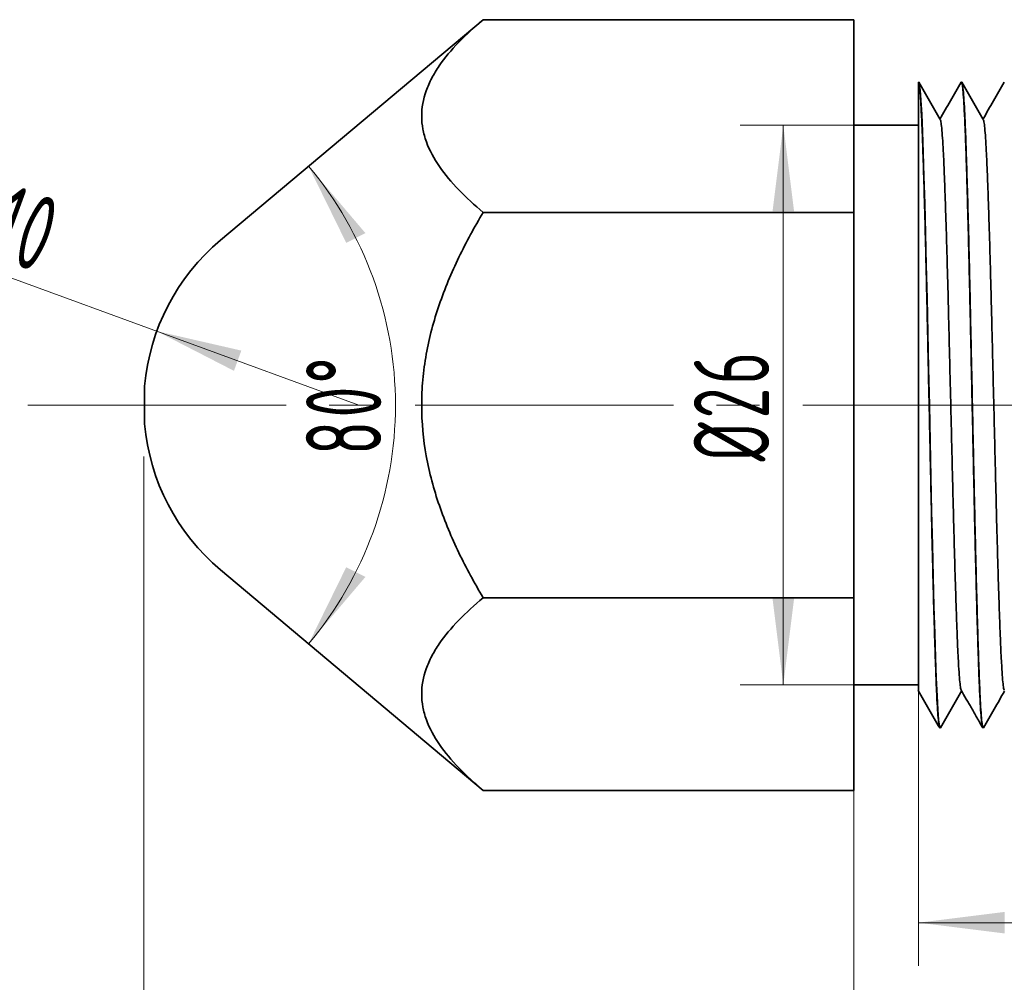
# Model space of a CAD drawing. Header units: millimetres. Extents: x -105 to 105, y -74 to 74.
# Tile 3 of 6: x -67 to -21, y -42 to 3. Entities that reach past the tile are written whole.
import ezdxf

# ---------------------------------------------------------------- set-up
doc = ezdxf.new("R2010")
doc.units = ezdxf.units.MM
doc.linetypes.add('点画线', pattern=[18, 12, -2, 2, -2])
doc.layers.get('0').update_dxf_attribs({"lineweight": 35})
for name, color, linetype, lineweight in [('EB0', 7, 'Continuous', 35), ('中心线层', 1, '点画线', 18), ('尺寸线层', 3, 'Continuous', 18)]:
    doc.layers.add(name, color=color, linetype=linetype, lineweight=lineweight)
doc.styles.add('机械', font='isocp', dxfattribs={"width": 0.667, "bigfont": 'gbcbig.shx'})
doc.dimstyles.new('机械', dxfattribs={"dimtxt": 3.5, "dimasz": 4, "dimexe": 2, "dimexo": 0, "dimtad": 1, "dimdec": 1, "dimdsep": 46, "dimtxsty": '机械', "dimblk": '_CAXARROW', "dimcen": 0, "dimdle": 6, "dimazin": 2, "dimtfac": 0.707107, "dimtdec": 3, "dimtmove": 0, "dimatfit": 3, "dimfxl": 1, "dimfrac": 2, "dimtolj": 1, "dimtzin": 0, "dimlwd": 18, "dimarcsym": 0})

# ---------------------------------------------------------------- blocks, each defined once
blk = doc.blocks.new('*X8')
at = {"layer": '尺寸线层', "linetype": 'Continuous', "lineweight": 18}
for points in [[(-28.153, -46.971), (-24.153, -46.471), (-24.153, -47.471)], [(-6.153, -46.971), (-10.153, -46.471), (-10.153, -47.471)]]:
    blk.add_hatch(color=0, dxfattribs=at).paths.add_polyline_path(points, flags=0)
at = {"layer": '尺寸线层', "color": 0, "linetype": 'Continuous', "lineweight": 18}
for p, q in [((-6.153, -30.171), (-6.153, -48.971)), ((-28.153, -33.171), (-28.153, -48.971)), ((-28.153, -46.971), (-6.153, -46.971))]:
    blk.add_line(p, q, dxfattribs=at)
at = {"layer": '尺寸线层', "color": 0, "linetype": 'Continuous', "lineweight": 18, "insert": (-17.153, -44.596), "char_height": 3.5, "width": 6.1364, "attachment_point": 5, "line_spacing_factor": 0.839832, "style": '机械'}
blk.add_mtext('\\T1.1;22', dxfattribs=at)
blk = doc.blocks.new('_CAXARROW')
blk.add_hatch(color=0).paths.add_polyline_path([(0, 0), (-1, 0.125), (-1, -0.125)], flags=0)
blk = doc.blocks.new('*X9')
at = {"layer": '尺寸线层', "linetype": 'Continuous', "lineweight": 18}
for points in [[(-25.153, -39.318), (-21.153, -38.818), (-21.153, -39.818)], [(-6.153, -39.318), (-10.153, -38.818), (-10.153, -39.818)]]:
    blk.add_hatch(color=0, dxfattribs=at).paths.add_polyline_path(points, flags=0)
at = {"layer": '尺寸线层', "color": 0, "linetype": 'Continuous', "lineweight": 18}
for p, q in [((-25.153, -28.549), (-25.153, -41.318)), ((-6.153, -30.171), (-6.153, -41.318)), ((-25.153, -39.318), (-6.153, -39.318))]:
    blk.add_line(p, q, dxfattribs=at)
at = {"layer": '尺寸线层', "color": 0, "linetype": 'Continuous', "lineweight": 18, "insert": (-15.653, -36.943), "char_height": 3.5, "width": 5.1359, "attachment_point": 5, "line_spacing_factor": 0.839832, "style": '机械'}
blk.add_mtext('\\T1.1;19', dxfattribs=at)
blk = doc.blocks.new('*X11')
at = {"layer": '尺寸线层', "linetype": 'Continuous', "lineweight": 18}
for points in [[(-31.435, -2.273), (-30.935, -6.273), (-31.935, -6.273)], [(-31.435, -28.273), (-30.935, -24.273), (-31.935, -24.273)]]:
    blk.add_hatch(color=0, dxfattribs=at).paths.add_polyline_path(points, flags=0)
at = {"layer": '尺寸线层', "color": 0, "linetype": 'Continuous', "lineweight": 18}
for p, q in [((-28.153, -2.273), (-33.435, -2.273)), ((-31.435, -2.273), (-31.435, -28.273)), ((-25.153, -28.273), (-33.435, -28.273))]:
    blk.add_line(p, q, dxfattribs=at)
at = {"layer": '尺寸线层', "color": 0, "linetype": 'Continuous', "lineweight": 18, "insert": (-33.842, -15.273), "char_height": 3.5, "width": 10.85543, "attachment_point": 5, "rotation": 90, "line_spacing_factor": 0.839832, "style": '机械'}
blk.add_mtext('\\T1.1;%%C26', dxfattribs=at)
blk = doc.blocks.new('*X12')
at = {"layer": '尺寸线层', "linetype": 'Continuous', "lineweight": 18}
for points in [[(-61.153, -56.457), (-57.153, -55.957), (-57.153, -56.957)], [(-6.153, -56.457), (-10.153, -55.957), (-10.153, -56.957)]]:
    blk.add_hatch(color=0, dxfattribs=at).paths.add_polyline_path(points, flags=0)
at = {"layer": '尺寸线层', "color": 0, "linetype": 'Continuous', "lineweight": 18}
for p, q in [((-61.153, -17.671), (-61.153, -58.457)), ((-6.153, -30.171), (-6.153, -58.457)), ((-61.153, -56.457), (-6.153, -56.457))]:
    blk.add_line(p, q, dxfattribs=at)
at = {"layer": '尺寸线层', "color": 0, "linetype": 'Continuous', "lineweight": 18, "insert": (-33.653, -54.082), "char_height": 3.5, "width": 5.4694, "attachment_point": 5, "line_spacing_factor": 0.839832, "style": '机械'}
blk.add_mtext('\\T1.1;55', dxfattribs=at)
blk = doc.blocks.new('*X13')
at = {"layer": '尺寸线层', "linetype": 'Continuous', "lineweight": 18}
blk.add_hatch(color=0, dxfattribs=at).paths.add_polyline_path([(-60.547, -11.843), (-56.618, -12.745), (-56.961, -13.685)], flags=0)
at = {"layer": '尺寸线层', "color": 0, "linetype": 'Continuous', "lineweight": 18}
blk.add_line((-70.928, -8.051), (-51.153, -15.273), dxfattribs=at)
at = {"layer": '尺寸线层', "color": 0, "linetype": 'Continuous', "lineweight": 18, "insert": (-67.506, -6.773), "char_height": 3.5, "width": 8.9378, "attachment_point": 5, "rotation": 339.9384, "line_spacing_factor": 0.839832, "style": '机械'}
blk.add_mtext('\\T1.1;R10', dxfattribs=at)
blk = doc.blocks.new('*X14')
at = {"layer": '尺寸线层', "linetype": 'Continuous', "lineweight": 18}
for points in [[(-53.492, -4.182), (-51.744, -7.74), (-50.851, -7.29)], [(-53.492, -26.364), (-51.744, -22.806), (-50.851, -23.256)]]:
    blk.add_hatch(color=0, dxfattribs=at).paths.add_polyline_path(points, flags=0)
at = {"layer": '尺寸线层', "color": 0, "linetype": 'Continuous', "lineweight": 18}
for start, end in [(0, 40), (320, 360)]:
    blk.add_arc((-66.711, -15.273), 17.255, start, end, dxfattribs=at)
at = {"layer": '尺寸线层', "color": 0, "linetype": 'Continuous', "lineweight": 18, "insert": (-51.862, -15.273), "char_height": 3.5, "width": 8.9378, "attachment_point": 5, "rotation": 90, "line_spacing_factor": 0.839832, "style": '机械'}
blk.add_mtext('\\T1.1;80%%D', dxfattribs=at)

msp = doc.modelspace()

# ---------------------------------------------------------------- linework, layer by layer
at = {"layer": 'EB0', "linetype": 'Continuous', "lineweight": 35}
for p, q in [((-45.381, 2.625), (-57.581, -7.613)), ((-45.381, 2.625), (-28.153, 2.625)), ((-28.153, -6.324), (-28.153, 2.625)), ((-25.153, -0.275), (-25.153, -0.273)), ((-23.148, -0.273), (-23.158, -0.273)), ((-25.153, -2.273), (-28.153, -2.273)), ((-45.381, -6.324), (-28.153, -6.324)), ((-28.153, -24.222), (-28.153, -6.324)), ((-61.115, -16.148), (-61.115, -14.398)), ((-57.581, -22.934), (-45.381, -33.171)), ((-45.381, -24.222), (-28.153, -24.222)), ((-28.153, -33.171), (-28.153, -24.222)), ((-28.153, -28.273), (-25.153, -28.273)), ((-24.158, -30.273), (-24.148, -30.273)), ((-22.158, -30.273), (-22.148, -30.273)), ((-45.381, -33.171), (-28.153, -33.171))]:
    msp.add_line(p, q, dxfattribs=at)
msp.add_lwpolyline([(-24.137, -30.242), (-24.148, -30.273), (-24.183, -30.18), (-24.219, -29.899), (-24.256, -29.43), (-24.292, -28.782), (-24.328, -27.968), (-24.362, -27.006), (-24.397, -25.89), (-24.434, -24.63), (-24.47, -23.247), (-24.506, -21.768), (-24.542, -20.223), (-24.576, -18.624), (-24.612, -16.965), (-24.648, -15.273), (-24.685, -13.582), (-24.721, -11.922), (-24.755, -10.324), (-24.79, -8.778), (-24.826, -7.299), (-24.863, -5.916), (-24.899, -4.656), (-24.935, -3.54), (-24.969, -2.578), (-25.005, -1.764), (-25.041, -1.116), (-25.078, -0.647), (-25.114, -0.366), (-25.148, -0.273), (-25.153, -0.275), (-25.153, -0.275)], dxfattribs=at)
for start, end in [(130, 174.9802), (185.0198, 230)]:
    msp.add_arc((-51.153, -15.273), 10, start, end, dxfattribs=at)
for points, knots in [([(-45.381, -6.324), (-46.195, -5.641), (-46.899, -4.936), (-47.668, -3.823), (-47.875, -3.442), (-48.09, -2.852), (-48.145, -2.653), (-48.219, -2.257), (-48.238, -2.059), (-48.24, -1.466), (-48.169, -1.071), (-47.958, -0.48), (-47.871, -0.284), (-47.668, 0.101), (-47.552, 0.29), (-47.167, 0.852), (-46.861, 1.216), (-46.172, 1.931), (-45.789, 2.282), (-45.381, 2.625)], [0, 0, 0, 0, 2.736948, 2.736948, 4.105422, 4.105422, 4.789659, 4.789659, 5.473896, 5.473896, 6.84237, 6.84237, 7.526607, 7.526607, 8.210844, 8.210844, 9.579318, 9.579318, 10.947792, 10.947792, 10.947792, 10.947792]), ([(-25.153, -0.275), (-25.153, -0.3), (-25.153, -0.35), (-25.153, -0.517), (-25.153, -0.753), (-25.153, -1.063), (-25.153, -1.44), (-25.153, -1.885), (-25.153, -2.398), (-25.153, -3.012), (-25.153, -3.731), (-25.153, -4.575), (-25.153, -5.504), (-25.153, -6.497), (-25.153, -7.534), (-25.153, -8.615), (-25.153, -9.75), (-25.153, -10.921), (-25.153, -12.108), (-25.153, -13.312), (-25.153, -14.539), (-25.153, -15.758), (-25.153, -16.948), (-25.153, -18.111), (-25.153, -19.262), (-25.153, -20.378), (-25.153, -21.441), (-25.153, -22.455), (-25.153, -23.421), (-25.153, -24.318), (-25.153, -25.13), (-25.153, -25.865), (-25.153, -26.528), (-25.153, -27.103), (-25.153, -27.582), (-25.153, -27.97), (-25.153, -28.268), (-25.153, -28.462), (-25.153, -28.557), (-25.153, -28.551), (-25.153, -28.549)], [0, 0, 0, 0, 0.671375, 1.34275, 2.027728, 2.712705, 3.384081, 4.055457, 4.740438, 5.425418, 6.223377, 7.021307, 7.843447, 8.665587, 9.447493, 10.2294, 11.034193, 11.838982, 12.61801, 13.397038, 14.19987, 15.002702, 15.763289, 16.523876, 17.306645, 18.089382, 18.846786, 19.60419, 20.384577, 21.164965, 21.906867, 22.64877, 23.412466, 24.176129, 24.911869, 25.647609, 26.405509, 27.16341, 27.892398, 28.277914, 28.277914, 28.277914, 28.277914]), ([(-24.17, -30.243), (-24.177, -30.229), (-24.197, -30.195), (-24.229, -29.925), (-24.266, -29.462), (-24.302, -28.812), (-24.338, -27.997), (-24.372, -27.027), (-24.407, -25.909), (-24.444, -24.648), (-24.48, -23.266), (-24.517, -21.787), (-24.552, -20.235), (-24.586, -18.625), (-24.622, -16.965), (-24.658, -15.273), (-24.695, -13.581), (-24.731, -11.922), (-24.765, -10.311), (-24.8, -8.76), (-24.836, -7.281), (-24.873, -5.898), (-24.909, -4.646), (-24.944, -3.542), (-24.978, -2.588), (-25.012, -1.782), (-25.048, -1.134), (-25.084, -0.66), (-25.119, -0.353), (-25.142, -0.301), (-25.153, -0.275)], [0, 0, 0, 0, 0.730928, 1.823185, 2.921023, 4.017461, 5.105568, 6.181721, 7.267354, 8.362673, 9.460792, 10.554717, 11.637613, 12.715017, 13.805333, 14.902611, 15.999888, 17.090204, 18.167608, 19.250504, 20.344429, 21.442548, 22.537868, 23.600925, 24.654392, 25.71913, 26.792264, 27.867304, 28.937688, 29.997024, 29.997024, 29.997024, 29.997024]), ([(-24.141, -2.008), (-24.307, -1.72), (-24.639, -1.145), (-24.971, -0.57), (-25.137, -0.283)], [0, 0, 0, 0, 0.995881, 1.991829, 1.991829, 1.991829, 1.991829]), ([(-23.169, -0.282), (-23.335, -0.569), (-23.663, -1.137), (-23.991, -1.705), (-24.153, -1.986)], [0, 0, 0, 0, 0.995968, 1.967757, 1.967757, 1.967757, 1.967757]), ([(-22.17, -30.243), (-22.177, -30.23), (-22.197, -30.195), (-22.229, -29.925), (-22.266, -29.462), (-22.302, -28.812), (-22.338, -27.997), (-22.372, -27.027), (-22.407, -25.909), (-22.444, -24.648), (-22.48, -23.266), (-22.517, -21.787), (-22.552, -20.235), (-22.586, -18.625), (-22.622, -16.965), (-22.658, -15.273), (-22.695, -13.581), (-22.731, -11.922), (-22.765, -10.311), (-22.8, -8.76), (-22.836, -7.281), (-22.873, -5.898), (-22.909, -4.637), (-22.945, -3.519), (-22.979, -2.549), (-23.015, -1.734), (-23.051, -1.086), (-23.088, -0.613), (-23.124, -0.347), (-23.148, -0.242), (-23.161, -0.279), (-23.162, -0.283)], [0, 0, 0, 0, 0.727794, 1.810747, 2.899234, 3.986333, 5.065172, 6.132159, 7.208544, 8.294534, 9.3833, 10.467908, 11.54158, 12.609806, 13.690836, 14.778767, 15.866699, 16.947728, 18.015955, 19.089627, 20.174234, 21.263, 22.34899, 23.425376, 24.492363, 25.571202, 26.6583, 27.746788, 28.829741, 29.900445, 30.016492, 30.016492, 30.016492, 30.016492]), ([(-22.137, -30.243), (-22.141, -30.255), (-22.156, -30.305), (-22.183, -30.203), (-22.219, -29.932), (-22.256, -29.46), (-22.292, -28.812), (-22.328, -27.997), (-22.362, -27.027), (-22.397, -25.909), (-22.434, -24.648), (-22.47, -23.266), (-22.507, -21.787), (-22.542, -20.235), (-22.576, -18.625), (-22.612, -16.965), (-22.648, -15.273), (-22.685, -13.581), (-22.721, -11.922), (-22.755, -10.311), (-22.79, -8.76), (-22.826, -7.281), (-22.863, -5.898), (-22.899, -4.637), (-22.935, -3.519), (-22.969, -2.549), (-23.005, -1.734), (-23.041, -1.085), (-23.078, -0.619), (-23.114, -0.327), (-23.137, -0.291), (-23.148, -0.273)], [0, 0, 0, 0, 0.34217, 1.394572, 2.459014, 3.528895, 4.597412, 5.65781, 6.706559, 7.764545, 8.831972, 9.902128, 10.968196, 12.023516, 13.073483, 14.136034, 15.205369, 16.274704, 17.337255, 18.387222, 19.442542, 20.50861, 21.578765, 22.646192, 23.704179, 24.752928, 25.813326, 26.881842, 27.951724, 29.016166, 30.068568, 30.068568, 30.068568, 30.068568]), ([(-22.141, -2.007), (-22.307, -1.72), (-22.639, -1.145), (-22.971, -0.57), (-23.137, -0.283)], [0, 0, 0, 0, 0.995889, 1.991845, 1.991845, 1.991845, 1.991845]), ([(-21.169, -0.283), (-21.336, -0.57), (-21.663, -1.138), (-21.991, -1.705), (-22.153, -1.986)], [0, 0, 0, 0, 0.995943, 1.966749, 1.966749, 1.966749, 1.966749]), ([(-23.166, -28.519), (-23.174, -28.507), (-23.193, -28.477), (-23.224, -28.241), (-23.261, -27.832), (-23.297, -27.256), (-23.333, -26.535), (-23.367, -25.677), (-23.402, -24.687), (-23.439, -23.571), (-23.475, -22.347), (-23.512, -21.038), (-23.547, -19.665), (-23.581, -18.24), (-23.617, -16.77), (-23.653, -15.273), (-23.69, -13.776), (-23.726, -12.307), (-23.76, -10.881), (-23.795, -9.508), (-23.831, -8.199), (-23.868, -6.975), (-23.904, -5.859), (-23.94, -4.869), (-23.974, -4.011), (-24.01, -3.29), (-24.046, -2.714), (-24.083, -2.305), (-24.114, -2.068), (-24.133, -2.038), (-24.141, -2.027)], [0, 0, 0, 0, 0.601694, 1.577127, 2.557546, 3.536715, 4.508441, 5.46949, 6.439006, 7.417176, 8.397846, 9.37477, 10.341842, 11.304007, 12.277707, 13.257626, 14.237545, 15.211245, 16.17341, 17.140482, 18.117406, 19.098076, 20.076245, 21.045762, 22.006811, 22.978537, 23.957705, 24.938125, 25.913558, 26.523702, 26.523702, 26.523702, 26.523702]), ([(-21.166, -28.521), (-21.173, -28.509), (-21.192, -28.479), (-21.224, -28.242), (-21.261, -27.832), (-21.297, -27.256), (-21.333, -26.535), (-21.367, -25.677), (-21.402, -24.687), (-21.439, -23.571), (-21.475, -22.347), (-21.512, -21.038), (-21.547, -19.665), (-21.581, -18.24), (-21.617, -16.77), (-21.653, -15.273), (-21.69, -13.776), (-21.726, -12.307), (-21.76, -10.881), (-21.795, -9.508), (-21.831, -8.199), (-21.868, -6.975), (-21.904, -5.859), (-21.94, -4.869), (-21.974, -4.011), (-22.01, -3.29), (-22.046, -2.714), (-22.083, -2.305), (-22.114, -2.068), (-22.133, -2.038), (-22.141, -2.026)], [0, 0, 0, 0, 0.626162, 1.600711, 2.580242, 3.558523, 4.529369, 5.489547, 6.458185, 7.435468, 8.41525, 9.391288, 10.357484, 11.318777, 12.291595, 13.270625, 14.249656, 15.222474, 16.183767, 17.149963, 18.126001, 19.105783, 20.083066, 21.051704, 22.011882, 22.982728, 23.961009, 24.94054, 25.915089, 26.526174, 26.526174, 26.526174, 26.526174]), ([(-45.381, -6.324), (-45.784, -7.001), (-46.164, -7.695), (-46.682, -8.77), (-46.847, -9.135), (-47.153, -9.871), (-47.295, -10.242), (-47.68, -11.367), (-47.885, -12.131), (-48.096, -13.305), (-48.15, -13.702), (-48.222, -14.5), (-48.239, -14.897), (-48.237, -16.082), (-48.164, -16.865), (-47.954, -18.028), (-47.868, -18.414), (-47.665, -19.183), (-47.547, -19.567), (-47.159, -20.697), (-46.851, -21.426), (-46.165, -22.849), (-45.786, -23.542), (-45.381, -24.222)], [0, 0, 0, 0, 2.377486, 2.377486, 3.566229, 3.566229, 4.754972, 4.754972, 7.132458, 7.132458, 8.321201, 8.321201, 9.509944, 9.509944, 11.88743, 11.88743, 13.076173, 13.076173, 14.264915, 14.264915, 16.642401, 16.642401, 19.019887, 19.019887, 19.019887, 19.019887]), ([(-45.381, -33.171), (-46.195, -32.488), (-46.899, -31.783), (-47.668, -30.67), (-47.875, -30.289), (-48.09, -29.699), (-48.145, -29.5), (-48.219, -29.104), (-48.238, -28.906), (-48.24, -28.313), (-48.169, -27.918), (-47.958, -27.327), (-47.871, -27.131), (-47.668, -26.746), (-47.552, -26.556), (-47.167, -25.995), (-46.861, -25.63), (-46.172, -24.916), (-45.789, -24.565), (-45.381, -24.222)], [0, 0, 0, 0, 2.736948, 2.736948, 4.105422, 4.105422, 4.789659, 4.789659, 5.473896, 5.473896, 6.84237, 6.84237, 7.526607, 7.526607, 8.210844, 8.210844, 9.579318, 9.579318, 10.947792, 10.947792, 10.947792, 10.947792]), ([(-25.166, -28.539), (-25, -28.826), (-24.668, -29.401), (-24.336, -29.976), (-24.169, -30.263)], [0, 0, 0, 0, 0.99588, 1.991827, 1.991827, 1.991827, 1.991827]), ([(-24.137, -30.263), (-23.971, -29.975), (-23.639, -29.401), (-23.307, -28.826), (-23.141, -28.538)], [0, 0, 0, 0, 0.995887, 1.991713, 1.991713, 1.991713, 1.991713]), ([(-23.167, -28.537), (-23.095, -28.661), (-22.99, -28.841), (-22.822, -29.129), (-22.696, -29.345), (-22.567, -29.57), (-22.38, -29.897), (-22.256, -30.112), (-22.17, -30.263)], [0, 0, 0, 0, 0.500525, 0.727019, 0.948757, 1.176285, 1.420291, 1.993203, 1.993203, 1.993203, 1.993203]), ([(-22.137, -30.263), (-21.971, -29.976), (-21.643, -29.408), (-21.315, -28.841), (-21.153, -28.56)], [0, 0, 0, 0, 0.995947, 1.966589, 1.966589, 1.966589, 1.966589])]:
    msp.add_open_spline(points, degree=3, knots=knots, dxfattribs=at)
at = {"layer": '中心线层', "linetype": '点画线', "lineweight": 18}
msp.add_line((-66.535, -15.273), (0.476, -15.273), dxfattribs=at)

# ---------------------------------------------------------------- dimensions: what is measured, and where the dimension line sits
at = {"layer": '尺寸线层', "linetype": 'Continuous', "lineweight": 18}
dim = msp.add_angular_dim_2l(base=(-49.456, -15.273), line1=((-45.381, 2.625), (-57.581, -7.613)), line2=((-57.581, -22.934), (-45.381, -33.171)), dimstyle='机械', override={"dimtad": 1, "dimtih": 0, "dimtoh": 0, "dimsah": 1, "dimtix": 1, "dimtfill": 1, "dimtzin": 0}, dxfattribs=at)
dim.commit()
dim.dimension.update_dxf_attribs({"geometry": '*X14', "text_midpoint": (-51.862, -15.273)})
dim = msp.add_linear_dim(base=(-31.435, -28.273), p1=(-28.153, -2.273), p2=(-25.153, -28.273), angle=270, dimstyle='机械', override={"dimpost": '%%C<>', "dimsah": 1, "dimtfill": 1, "dimtzin": 0}, dxfattribs=at)
dim.commit()
dim.dimension.update_dxf_attribs({"geometry": '*X11', "text_midpoint": (-33.842, -15.273)})
dim = msp.add_radius_dim(center=(-51.153, -15.273), mpoint=(-60.547, -11.843), dimstyle='机械', override={"dimpost": 'R<>', "dimsah": 1, "dimtmove": 2, "dimtfill": 1, "dimtzin": 0}, dxfattribs=at)
dim.commit()
dim.dimension.update_dxf_attribs({"geometry": '*X13', "text_midpoint": (-68.321, -9.004)})
for base, p1, picture, middle in [((-6.153, -56.457), (-61.153, -17.671), '*X12', (-33.653, -54.082)), ((-6.153, -39.318), (-25.153, -28.549), '*X9', (-15.653, -36.943)), ((-6.153, -46.971), (-28.153, -33.171), '*X8', (-17.153, -44.596))]:
    dim = msp.add_linear_dim(base=base, p1=p1, p2=(-6.153, -30.171), dimstyle='机械', override={"dimsah": 1, "dimtfill": 1, "dimtzin": 0}, dxfattribs=at)
    dim.commit()
    dim.dimension.update_dxf_attribs({"geometry": picture, "text_midpoint": middle})

doc.saveas('drawing.dxf')
